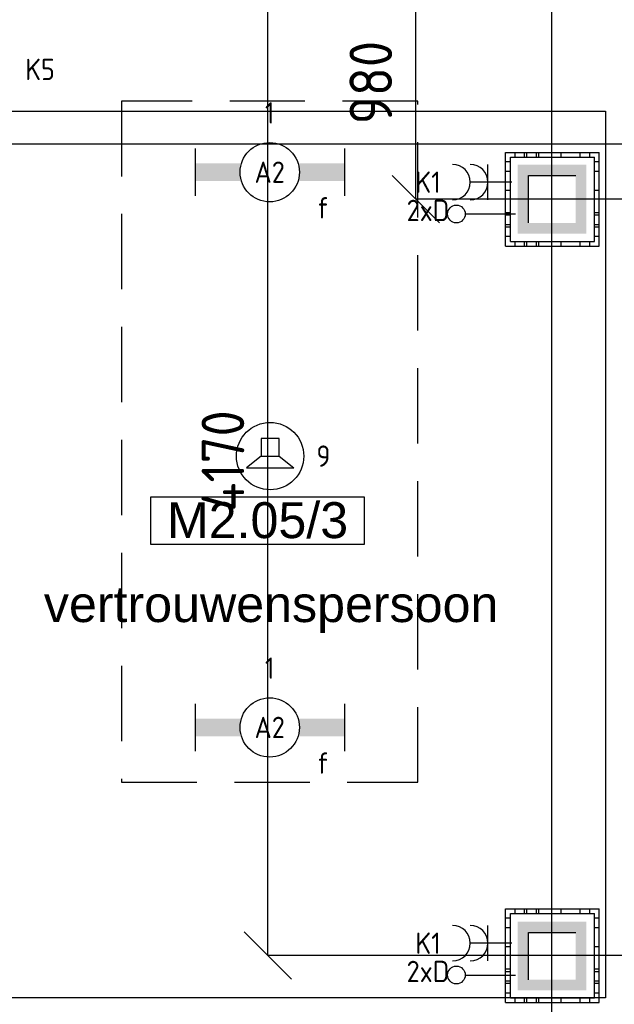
# Model space of a CAD drawing. Header units: millimetres. Extents: x -38032 to 104346, y -31182 to 78566.
# Tile 129 of 213: x 62114 to 64623, y 18698 to 22849. Entities that reach past the tile are written whole.
import ezdxf
from ezdxf.enums import TextEntityAlignment as Align

# ---------------------------------------------------------------- set-up
doc = ezdxf.new("R2010")
doc.units = ezdxf.units.MM
doc.header["$LTSCALE"] = 100
doc.set_wipeout_variables(frame=1)
doc.header["$PDMODE"] = 1
doc.linetypes.add('HIDDEN2', pattern=[4.7625, 3.175, -1.5875])
for name, color, linetype in [('AB$1A---_ATTRIB035', 8, 'Continuous'), ('AL$1A---_ALGEMEEN', 8, 'Continuous'), ('AL------_MAATVOERING', 2, 'Continuous'), ('BOUWKUNDIG', 8, 'Continuous'), ('EB6421--_ATTRIB', 2, 'Continuous'), ('EL6222--', 3, 'Continuous'), ('EL6311--', 3, 'Continuous'), ('EL6421--', 3, 'Continuous'), ('EL6441--', 3, 'Continuous'), ('LICHT_TEXT018', 1, 'Continuous'), ('versterkte strook', 7, 'Continuous'), ('Vloerdoos', 3, 'Continuous'), ('Vloerdoos (OUD)', 3, 'Continuous')]:
    doc.layers.add(name, color=color, linetype=linetype)
doc.layers.get('Vloerdoos').off()
doc.styles.add('Arial', font='ARIAL.TTF')
doc.styles.add('BURO-018', font='iso.shx', dxfattribs={"height": 90})
doc.styles.get("Standard").update_dxf_attribs({"font": 'iso.shx'})
doc.dimstyles.new('STABICAD', dxfattribs={"dimscale": 100, "dimtxt": 1.8, "dimasz": 2, "dimexe": 0, "dimexo": 2.5, "dimgap": 1.5, "dimtad": 0, "dimdec": 0, "dimrnd": 10, "dimzin": 0, "dimdsep": 46, "dimtxsty": 'Standard', "dimblk1": 'OBLIQUE', "dimblk2": 'OBLIQUE', "dimsah": 1, "dimcen": -3, "dimadec": 0, "dimazin": 0, "dimtfac": 1, "dimtdec": 0, "dimtofl": 0, "dimtmove": 2, "dimatfit": 3, "dimfxl": 0, "dimtvp": 1.055556, "dimtolj": 1, "dimtzin": 0, "dimarcsym": 0})

# ---------------------------------------------------------------- blocks, each defined once
blk = doc.blocks.new('_Oblique')
at = {"color": 0, "linetype": 'ByBlock', "lineweight": -2}
blk.add_line((-0.5, -0.5), (0.5, 0.5), dxfattribs=at)
blk = doc.blocks.new('*D136')
at = {"layer": 'AL------_MAATVOERING', "color": 0, "lineweight": -2}
for p, q in [((72440, 23075), (63785.6, 23075)), ((63785.6, 22092.3), (63785.6, 23075)), ((72440, 22092.3), (63785.6, 22092.3))]:
    blk.add_line(p, q, dxfattribs=at)
at = {"layer": 'Defpoints', "color": 0}
for p in [(63785.6, 23075), (72690, 23075), (72690, 22092.3)]:
    blk.add_point(p, dxfattribs=at)
at = {"layer": 'AL------_MAATVOERING', "color": 0, "lineweight": -2, "xscale": 200, "yscale": 200, "zscale": 200}
for p, rotation in [((63785.6, 23075), 90), ((63785.6, 22092.3), 270)]:
    blk.add_blockref('_Oblique', p, dxfattribs=dict(at, rotation=rotation))
at = {"layer": 'AL------_MAATVOERING', "color": 0, "insert": (63595.6, 22583.7), "char_height": 180, "attachment_point": 5, "rotation": 90}
blk.add_mtext('\\A1;980', dxfattribs=at)
blk = doc.blocks.new('*D137')
at = {"layer": 'AL------_MAATVOERING', "color": 0, "lineweight": -2}
for p, q in [((72440, 23075), (63161.6, 23075)), ((63161.6, 18903.4), (63161.6, 23075)), ((72440, 18903.4), (63161.6, 18903.4))]:
    blk.add_line(p, q, dxfattribs=at)
at = {"layer": 'Defpoints', "color": 0}
for p in [(63161.6, 23075), (72690, 23075), (72690, 18903.4)]:
    blk.add_point(p, dxfattribs=at)
at = {"layer": 'AL------_MAATVOERING', "color": 0, "lineweight": -2, "xscale": 200, "yscale": 200, "zscale": 200}
for p, rotation in [((63161.6, 23075), 90), ((63161.6, 18903.4), 270)]:
    blk.add_blockref('_Oblique', p, dxfattribs=dict(at, rotation=rotation))
at = {"layer": 'AL------_MAATVOERING', "color": 0, "insert": (62971.6, 20989.2), "char_height": 180, "attachment_point": 5, "rotation": 90}
blk.add_mtext('\\A1;4170', dxfattribs=at)
blk = doc.blocks.new('*D142')
at = {"layer": 'AL------_MAATVOERING', "color": 0, "lineweight": -2}
for p, q in [((61857.6, 19153.4), (61857.6, 23750.1)), ((64360, 23750.1), (61857.6, 23750.1)), ((64360, 15510), (64360, 23750.1))]:
    blk.add_line(p, q, dxfattribs=at)
at = {"layer": 'Defpoints', "color": 0}
for p in [(61857.6, 23750.1), (61857.6, 18903.4), (64360, 15260)]:
    blk.add_point(p, dxfattribs=at)
at = {"layer": 'AL------_MAATVOERING', "color": 0, "lineweight": -2, "xscale": 200, "yscale": 200, "zscale": 200, "rotation": 180}
blk.add_blockref('_Oblique', (61857.6, 23750.1), dxfattribs=at)
at = {"layer": 'AL------_MAATVOERING', "color": 0, "lineweight": -2, "xscale": 200, "yscale": 200, "zscale": 200}
blk.add_blockref('_Oblique', (64360, 23750.1), dxfattribs=at)
at = {"layer": 'AL------_MAATVOERING', "color": 0, "insert": (63108.8, 23940.1), "char_height": 180, "attachment_point": 5}
blk.add_mtext('\\A1;2500', dxfattribs=at)
blk = doc.blocks.new('*D143')
at = {"layer": 'AL------_MAATVOERING', "color": 0, "lineweight": -2}
for p, q in [((61857.6, 19153.4), (61857.6, 24195)), ((65030, 24195), (61857.6, 24195)), ((65030, 16368.4), (65030, 24195))]:
    blk.add_line(p, q, dxfattribs=at)
at = {"layer": 'Defpoints', "color": 0}
for p in [(61857.6, 24195), (61857.6, 18903.4), (65030, 16118.4)]:
    blk.add_point(p, dxfattribs=at)
at = {"layer": 'AL------_MAATVOERING', "color": 0, "lineweight": -2, "xscale": 200, "yscale": 200, "zscale": 200, "rotation": 180}
blk.add_blockref('_Oblique', (61857.6, 24195), dxfattribs=at)
at = {"layer": 'AL------_MAATVOERING', "color": 0, "lineweight": -2, "xscale": 200, "yscale": 200, "zscale": 200}
blk.add_blockref('_Oblique', (65030, 24195), dxfattribs=at)
at = {"layer": 'AL------_MAATVOERING', "color": 0, "insert": (63443.8, 24385), "char_height": 180, "attachment_point": 5}
blk.add_mtext('\\A1;3170', dxfattribs=at)
blk = doc.blocks.new('VLOERDOOS')
at = {"layer": 'Vloerdoos (OUD)'}
for p, q in [((0, 395), (395, 395)), ((0, 395), (0, 0)), ((20, 375), (20, 20)), ((20, 375), (375, 375)), ((40, 375), (40, 395)), ((80, 375), (80, 395)), ((90, 375), (90, 395)), ((130, 375), (130, 395)), ((140, 375), (140, 395)), ((235, 375), (235, 395)), ((315, 375), (315, 395)), ((355, 375), (355, 395)), ((375, 375), (375, 20)), ((395, 395), (395, 0)), ((0, 355), (20, 355)), ((375, 355), (395, 355)), ((0, 315), (20, 315)), ((0, 305), (20, 305)), ((375, 315), (395, 315)), ((375, 305), (395, 305)), ((0, 265), (20, 265)), ((0, 255), (20, 255)), ((375, 265), (395, 265)), ((375, 255), (395, 255)), ((0, 160), (20, 160)), ((375, 160), (395, 160)), ((0, 80), (20, 80)), ((375, 80), (395, 80)), ((0, 40), (20, 40)), ((0, 0), (395, 0)), ((20, 20), (375, 20)), ((40, 0), (40, 20)), ((80, 0), (80, 20)), ((90, 0), (90, 20)), ((130, 0), (130, 20)), ((140, 0), (140, 20)), ((235, 0), (235, 20)), ((315, 0), (315, 20)), ((355, 0), (355, 20)), ((375, 40), (395, 40))]:
    blk.add_line(p, q, dxfattribs=at)
blk = doc.blocks.new('1115B6630')
at = {"color": 0}
for p, q in [((-6.3, 2), (-6.3, -2)), ((6.3, 2), (6.3, -2))]:
    blk.add_line(p, q, dxfattribs=at)
at = {"color": 0, "linetype": 'Continuous'}
blk.add_circle((0, 0), 2.5, dxfattribs=at)
at = {"color": 0}
for points in [[(-2.5, 0.75), (-6.3, 0.75), (-2.5, -0.75), (-6.3, -0.75)], [(2.5, 0.75), (6.3, 0.75), (2.5, -0.75), (6.3, -0.75)]]:
    blk.add_solid(points, dxfattribs=at)
at = {"color": 0, "linetype": 'Continuous', "style": 'BURO-018'}
for tag, p in [('E_GKAST', (0, 8)), ('E_GROEP', (0, 5)), ('E_SGROEP', (4.5, 5)), ('E_ARMCODE', (0, 0)), ('E_SLET', (4.5, -3))]:
    blk.add_attdef(tag, text='', height=1.8, dxfattribs=at).set_placement(p, align=Align.MIDDLE)
blk = doc.blocks.new('E00126')
at = {"color": 0, "linetype": 'Continuous'}
for p, q in [((-3, 4.5), (3, 4.5)), ((-1.5, 1), (-1.5, 4.5)), ((1.5, 1), (1.5, 4.5))]:
    blk.add_line(p, q, dxfattribs=at)
for centre in [(-1.5, 6), (1.5, 6)]:
    blk.add_arc(centre, 1.5, 180, 0, dxfattribs=at)
at = {"color": 0, "linetype": 'Continuous', "style": 'BURO-018'}
for tag, p in [('E_GKAST', (0, 11.5)), ('E_GROEP', (0, 8.5)), ('E_SGROEP', (4.5, 8.5))]:
    blk.add_attdef(tag, text='', height=1.8, dxfattribs=at).set_placement(p, align=Align.MIDDLE)
at = {"color": 0, "linetype": 'Continuous', "style": 'BURO-018', "flags": 1}
for tag, p in [('E_VERMCODE', (13, 8.5)), ('E_MATCODE', (0, 0))]:
    blk.add_attdef(tag, text='', height=1.8, dxfattribs=at).set_placement(p, align=Align.MIDDLE)
blk = doc.blocks.new('111304A')
at = {"color": 0, "linetype": 'Continuous'}
for p, q in [((0, 1), (0, 4.5)), ((-1.5, 3), (1.5, 3))]:
    blk.add_line(p, q, dxfattribs=at)
for centre in [(0, 6), (0, 4.5)]:
    blk.add_arc(centre, 1.5, 180, 0, dxfattribs=at)
at = {"color": 0, "linetype": 'Continuous', "style": 'BURO-018'}
for tag, p in [('E_GKAST', (0, 11.5)), ('E_GROEP', (0, 8.5)), ('E_SGROEP', (4.5, 8.5))]:
    blk.add_attdef(tag, text='', height=1.8, dxfattribs=at).set_placement(p, align=Align.MIDDLE)
at = {"color": 0, "linetype": 'Continuous', "style": 'BURO-018', "flags": 1}
for tag, p in [('E_VERMCODE', (13, 8.5)), ('E_MATCODE', (0, 0))]:
    blk.add_attdef(tag, text='', height=1.8, dxfattribs=at).set_placement(p, align=Align.MIDDLE)
blk = doc.blocks.new('E00139')
at = {"color": 0, "linetype": 'Continuous'}
blk.add_line((0, 5.25), (0, 1), dxfattribs=at)
blk.add_circle((0, 6), 0.75, dxfattribs=at)
at = {"color": 7, "style": 'BURO-018'}
for tag, p in [('E_COMMENT1', (0, 12)), ('E_DCOM1', (0, 9))]:
    blk.add_attdef(tag, text='', height=1.8, dxfattribs=at).set_placement(p, align=Align.MIDDLE)
at = {"color": 0, "style": 'BURO-018'}
blk.add_attdef('E_TEXT1', text='', height=1.8, dxfattribs=at).set_placement((2.5, 6), align=Align.MIDDLE)
at = {"color": 0, "linetype": 'Continuous', "style": 'BURO-018', "flags": 1}
blk.add_attdef('E_MATCODE', text='', height=1.8, dxfattribs=at).set_placement((0, 0), align=Align.MIDDLE)
blk = doc.blocks.new('E00497')
at = {"color": 0}
for p, q in [((0, 0.75), (1, 2)), ((1, -2), (1, 2)), ((0, 0.75), (-1.5, 0.75)), ((0, -0.75), (0, 0.75)), ((-1.5, -0.75), (0, -0.75)), ((0, -0.75), (1, -2))]:
    blk.add_line(p, q, dxfattribs=at)
blk.add_line((-1.5, 0.75), (-1.5, -0.75))
blk.add_circle((0, 0), 2.841, dxfattribs=at)
at = {"color": 0, "linetype": 'Continuous', "style": 'BURO-018'}
blk.add_attdef('E_TEXT1', text='', height=1.8, dxfattribs=at).set_placement((0, 4.5), align=Align.MIDDLE)
at = {"color": 0, "linetype": 'Continuous', "style": 'BURO-018', "flags": 1}
blk.add_attdef('E_MATCODE', text='', height=1.8, dxfattribs=at).set_placement((0, 0), align=Align.MIDDLE)
blk = doc.blocks.new('tekst 12 pts')
at = {"layer": 'AL$1A---_ALGEMEEN', "color": 0, "style": 'Arial'}
blk.add_attdef('naam_ruimte', text='', height=151.5, dxfattribs=at).set_placement((0, -41.1), align=Align.TOP_CENTER)
at = {"layer": 'AL$1A---_ALGEMEEN', "color": 0, "flags": 1}
for tag, p in [('oppervlakte', (-264.6, -1003)), ('stramiennummer', (-264.6, -1275.7))]:
    blk.add_attdef(tag, p, '', height=151.5, dxfattribs=at)
blk = doc.blocks.new('ruimtenummer')
at = {"layer": 'AL$1A---_ALGEMEEN', "color": 0, "flags": 1}
for tag, p in [('peil', (-450, -397.1)), ('onderdeel', (-450, -669.8))]:
    blk.add_attdef(tag, p, '', height=151.5, dxfattribs=at)
at = {"color": 0}
blk.add_wipeout([(-450, 100), (450, 100), (450, -100), (-450, -100)], dxfattribs=at).dxf.layer = 'AL$1A---_ALGEMEEN'
at = {"layer": 'AL$1A---_ALGEMEEN', "color": 0}
blk.add_lwpolyline([(-450, 100), (450, 100), (450, -100), (-450, -100)], close=True, dxfattribs=at)
at = {"layer": 'AL$1A---_ALGEMEEN', "color": 0, "style": 'Arial'}
blk.add_attdef('ruimtenummer', text='', height=151.5, dxfattribs=at).set_placement((0, 78), align=Align.TOP_CENTER)
blk = doc.blocks.new('200254 W 212 3 04-12-2007')
at = {"layer": 'AL$1A---_ALGEMEEN'}
ref = blk.add_blockref('ruimtenummer', (26919.6, -4249.7), dxfattribs=at)
ref.add_attrib('ruimtenummer', 'M2.05/3', dxfattribs={"layer": 'AB$1A---_ATTRIB035', "height": 151.52, "style": 'Arial'}).set_placement((26919.6, -4171.7), align=Align.TOP_CENTER)
ref = blk.add_blockref('tekst 12 pts', (26977, -4484.4), dxfattribs=at)
ref.add_attrib('naam_ruimte', 'vertrouwenspersoon', dxfattribs={"layer": 'AB$1A---_ATTRIB035', "height": 151.525, "style": 'Arial'}).set_placement((26977, -4525.5), align=Align.TOP_CENTER)
blk.add_lwpolyline([(25613, -2523.6), (28388, -2523.6), (28388, -6261.1), (25613, -6261.1)], close=True, dxfattribs=at)

msp = doc.modelspace()

# ---------------------------------------------------------------- block references
at = {"layer": 'BOUWKUNDIG'}
msp.add_blockref('200254 W 212 3 04-12-2007', (36198, 24986.5), dxfattribs=at)

# ---------------------------------------------------------------- next in the draw order: linework, layer by layer
at = {"layer": 'EL6222--', "linetype": 'Continuous'}
for p, q in [((64260.6, 22192.5), (64460.6, 22192.5)), ((64260.6, 21992.5), (64260.6, 22192.5)), ((64260.6, 19001.3), (64460.6, 19001.3)), ((64260.6, 18801.3), (64260.6, 19001.3))]:
    msp.add_line(p, q, dxfattribs=at)
at = {"layer": 'EL6222--'}
for points in [[(64215.6, 22237.5), (64505.6, 22237.5), (64260.6, 22192.5), (64460.6, 22192.5)], [(64260.6, 21992.5), (64215.6, 21947.5), (64260.6, 22192.5), (64215.6, 22237.5)], [(64460.6, 22192.5), (64505.6, 22237.5), (64460.6, 21992.5), (64505.6, 21947.5)], [(64460.6, 21992.5), (64505.6, 21947.5), (64260.6, 21992.5), (64215.6, 21947.5)], [(64215.6, 19046.3), (64505.6, 19046.3), (64260.6, 19001.3), (64460.6, 19001.3)], [(64260.6, 18801.3), (64215.6, 18756.3), (64260.6, 19001.3), (64215.6, 19046.3)], [(64460.6, 19001.3), (64505.6, 19046.3), (64460.6, 18801.3), (64505.6, 18756.3)], [(64460.6, 18801.3), (64505.6, 18756.3), (64260.6, 18801.3), (64215.6, 18756.3)]]:
    msp.add_solid(points, dxfattribs=at)
at = {"layer": 'LICHT_TEXT018', "linetype": 'HIDDEN2'}
msp.add_lwpolyline([(62544, 19633.8), (63794, 19633.8), (63794, 22506), (62544, 22506)], close=True, dxfattribs=at)
at = {"layer": 'versterkte strook'}
msp.add_line((8368.1, 22325), (81845.1, 22325), dxfattribs=at)

# ---------------------------------------------------------------- next in the draw order: block references
at = {"layer": 'EL6222--'}
ref = msp.add_blockref('E00126', (61725, 22639.3), dxfattribs=dict(at, xscale=50, yscale=50, zscale=50, rotation=270))
ref.add_attrib('E_GROEP', 'K5', dxfattribs={"layer": '0', "color": 1, "linetype": 'Continuous', "height": 90, "style": 'BURO-018'}).set_placement((62200, 22639.3), align=Align.MIDDLE)
ref = msp.add_blockref('111304A', (64240, 22164.1), dxfattribs=dict(at, xscale=50, yscale=50, zscale=50, rotation=90))
ref.add_attrib('E_GROEP', 'K1', dxfattribs={"layer": '0', "color": 1, "linetype": 'Continuous', "height": 90, "style": 'BURO-018'}).set_placement((63837.2, 22164.1), align=Align.MIDDLE)
ref = msp.add_blockref('111304A', (64240, 18955.7), dxfattribs=dict(at, xscale=50, yscale=50, zscale=50, rotation=90))
ref.add_attrib('E_GROEP', 'K1', dxfattribs={"layer": '0', "color": 1, "linetype": 'Continuous', "height": 90, "style": 'BURO-018'}).set_placement((63837.2, 18955.7), align=Align.MIDDLE)
at = {"layer": 'EL6311--'}
ref = msp.add_blockref('1115B6630', (63169, 22206), dxfattribs=dict(at, xscale=50, yscale=50, zscale=50))
ref.add_attrib('E_ARMCODE', 'A2', dxfattribs={"layer": '0', "color": 1, "linetype": 'Continuous', "height": 90, "style": 'BURO-018'}).set_placement((63169, 22206), align=Align.MIDDLE)
ref.add_attrib('E_SLET', 'f', dxfattribs={"layer": '0', "color": 1, "linetype": 'Continuous', "height": 90, "style": 'BURO-018'}).set_placement((63394, 22056), align=Align.MIDDLE)
ref.add_attrib('E_GROEP', '1', dxfattribs={"layer": '0', "color": 1, "linetype": 'Continuous', "height": 90, "style": 'BURO-018'}).set_placement((63169, 22456), align=Align.MIDDLE)
ref = msp.add_blockref('1115B6630', (63169, 19865.2), dxfattribs=dict(at, xscale=50, yscale=50, zscale=50))
ref.add_attrib('E_ARMCODE', 'A2', dxfattribs={"layer": '0', "color": 1, "linetype": 'Continuous', "height": 90, "style": 'BURO-018'}).set_placement((63169, 19865.2), align=Align.MIDDLE)
ref.add_attrib('E_SLET', 'f', dxfattribs={"layer": '0', "color": 1, "linetype": 'Continuous', "height": 90, "style": 'BURO-018'}).set_placement((63394, 19715.2), align=Align.MIDDLE)
ref.add_attrib('E_GROEP', '1', dxfattribs={"layer": '0', "color": 1, "linetype": 'Continuous', "height": 90, "style": 'BURO-018'}).set_placement((63169, 20115.2), align=Align.MIDDLE)
at = {"layer": 'EL6421--'}
ref = msp.add_blockref('E00497', (63170.8, 21009), dxfattribs=dict(at, xscale=50, yscale=50, zscale=50, rotation=270))
ref.add_attrib('E_TEXT1', '9', dxfattribs={"layer": 'EB6421--_ATTRIB', "color": 1, "linetype": 'Continuous', "height": 90, "style": 'BURO-018'}).set_placement((63395.8, 21009), align=Align.MIDDLE)
at = {"layer": 'EL6441--'}
ref = msp.add_blockref('E00139', (64256.6, 22029.8), dxfattribs=dict(at, xscale=50, yscale=50, zscale=50, rotation=90))
ref.add_attrib('E_TEXT1', '2xD', dxfattribs={"layer": '0', "color": 1, "height": 90, "style": 'BURO-018'}).set_placement((63836.6, 22044.8), align=Align.MIDDLE)
ref = msp.add_blockref('E00139', (64256.6, 18821.5), dxfattribs=dict(at, xscale=50, yscale=50, zscale=50, rotation=90))
ref.add_attrib('E_TEXT1', '2xD', dxfattribs={"layer": '0', "color": 1, "height": 90, "style": 'BURO-018'}).set_placement((63836.6, 18836.5), align=Align.MIDDLE)
at = {"layer": 'Vloerdoos', "rotation": 90}
for p in [(64559.3, 21894.5), (64559.3, 18705.5)]:
    msp.add_blockref('VLOERDOOS', p, dxfattribs=at)

# ---------------------------------------------------------------- next in the draw order: dimensions: what is measured, and where the dimension line sits
at = {"layer": 'AL------_MAATVOERING'}
for base, p1, picture, middle in [((61857.6, 24195), (65030, 16118.4), '*D143', (63443.8, 24385)), ((61857.6, 23750.1), (64360, 15260), '*D142', (63108.8, 23940.1))]:
    dim = msp.add_linear_dim(base=base, p1=p1, p2=(61857.6, 18903.4), dimstyle='STABICAD', dxfattribs=at)
    dim.commit()
    dim.dimension.update_dxf_attribs({"geometry": picture, "text_midpoint": middle})
for base, p1, picture, middle in [((63161.6, 23075), (72690, 18903.4), '*D137', (62971.6, 20989.2)), ((63785.6, 23075), (72690, 22092.3), '*D136', (63595.6, 22583.7))]:
    dim = msp.add_linear_dim(base=base, p1=p1, p2=(72690, 23075), angle=90, dimstyle='STABICAD', dxfattribs=at)
    dim.commit()
    dim.dimension.update_dxf_attribs({"geometry": picture, "text_midpoint": middle})

doc.saveas('drawing.dxf')
